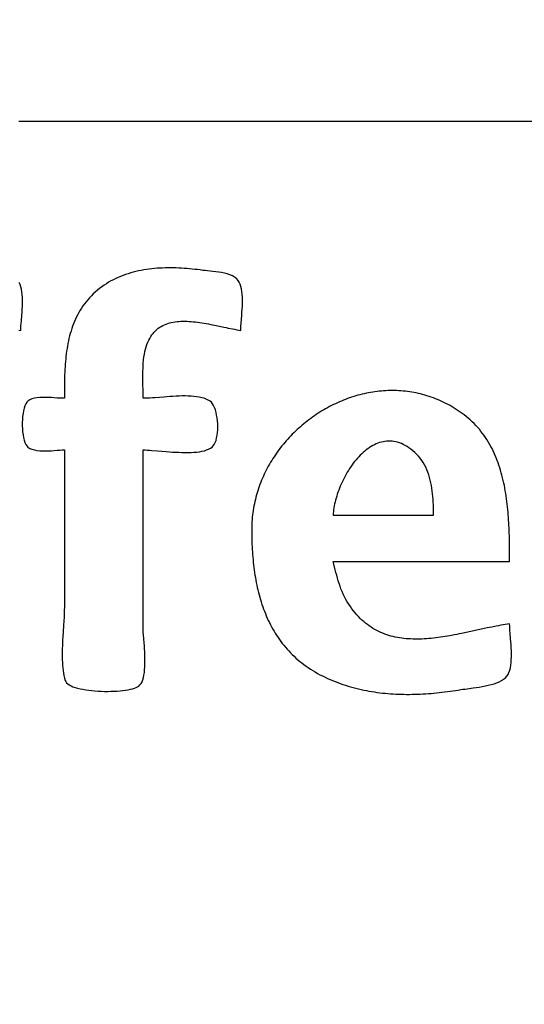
# Model space of a CAD drawing. Header units: inches. Extents: x 0 to 16, y 0 to 10.
# Tile 12 of 34: x 13.795 to 13.8751, y 1.2587 to 1.415. Entities that reach past the tile are written whole.
import ezdxf

# ---------------------------------------------------------------- set-up
doc = ezdxf.new("R2010")
doc.units = ezdxf.units.IN
doc.header["$LTSCALE"] = 0.935
doc.header["$MEASUREMENT"] = 0
doc.layers.get('0').update_dxf_attribs({"linetype": 'CONTINUOUS'})
doc.styles.get("Standard").update_dxf_attribs({"font": 'txt', "width": 0.8})
doc.dimstyles.new('DIMSTYLE_2', dxfattribs={"dimtxt": 0.15625, "dimasz": 0.1875, "dimexe": 0.125, "dimexo": 0.0625, "dimgap": 0.039062, "dimtad": 0, "dimtih": 1, "dimtoh": 1, "dimlfac": 15.384615, "dimzin": 4, "dimdsep": 46, "dimtxsty": 'STANDARD', "dimblk": '_FILLED', "dimblk1": '_FILLED', "dimblk2": '_FILLED', "dimcen": 0.09, "dimazin": 1, "dimtfac": 1, "dimtofl": 0, "dimtmove": 0, "dimatfit": 3, "dimldrblk": '_FILLED', "dimfxl": 1, "dimtolj": 1, "dimtzin": 4, "dimarcsym": 0})

# ---------------------------------------------------------------- blocks, each defined once
blk = doc.blocks.new('*D14')
at = {"color": 2, "linetype": 'CONTINUOUS'}
for p, q in [((11.64229, 3.47656), (11.6699, 3.47656)), ((11.6699, 3.47656), (11.75016, 2.93135)), ((11.75016, 2.93135), (13.1578, 2.93135))]:
    blk.add_line(p, q, dxfattribs=at)
at = {"color": 2, "linetype": 'CONTINUOUS', "insert": (13.23592, 3.00948), "char_height": 0.15625, "width": 0.625, "attachment_point": 1, "line_spacing_factor": 0.9}
blk.add_mtext('34.12', dxfattribs=at)
blk = doc.blocks.new('_FILLED')
at = {"color": 0, "linetype": 'BYBLOCK'}
blk.add_solid([(0, 0), (-1, 0.16667), (-1, -0.16667)], dxfattribs=at)
blk = doc.blocks.new('*D16')
at = {"color": 2, "linetype": 'CONTINUOUS'}
for p, q in [((11.43921, 3.50789), (11.73147, 3.50789)), ((11.73147, 3.50789), (11.77388, 3.17282)), ((11.77388, 3.17282), (13.1578, 3.17282))]:
    blk.add_line(p, q, dxfattribs=at)
at = {"color": 2, "linetype": 'CONTINUOUS', "insert": (13.23592, 3.25095), "char_height": 0.15625, "width": 0.625, "attachment_point": 1, "line_spacing_factor": 0.9}
blk.add_mtext('34.60', dxfattribs=at)
blk = doc.blocks.new('*D17')
at = {"color": 2, "linetype": 'CONTINUOUS'}
for p, q in [((11.33237, 3.51328), (11.47623, 3.87407)), ((11.47623, 3.87407), (13.1578, 3.87407)), ((11.27103, 3.51328), (11.33237, 3.51328))]:
    blk.add_line(p, q, dxfattribs=at)
at = {"color": 2, "linetype": 'CONTINUOUS', "insert": (13.23592, 3.9522), "char_height": 0.15625, "width": 0.625, "attachment_point": 1, "line_spacing_factor": 0.9}
blk.add_mtext('34.69', dxfattribs=at)
blk = doc.blocks.new('*D18')
at = {"color": 2, "linetype": 'CONTINUOUS'}
blk.add_line((11.85891, 3.50959), (13.1578, 3.50959), dxfattribs=at)
at = {"color": 2, "linetype": 'CONTINUOUS', "insert": (13.23592, 3.58772), "char_height": 0.15625, "width": 0.625, "attachment_point": 1, "line_spacing_factor": 0.9}
blk.add_mtext('34.63', dxfattribs=at)

msp = doc.modelspace()

# ---------------------------------------------------------------- linework, layer by layer
at = {"color": 2, "linetype": 'CONTINUOUS'}
for p, q in [((13.79484, 1.3989), (13.79527, 1.3989)), ((13.79527, 1.3989), (13.79571, 1.39889)), ((13.79571, 1.39889), (13.79614, 1.39889)), ((13.79614, 1.39889), (13.79657, 1.39889)), ((13.79657, 1.39889), (13.79743, 1.39889)), ((13.79743, 1.39889), (13.79786, 1.39888)), ((13.79786, 1.39888), (13.80002, 1.39887)), ((13.80002, 1.39887), (13.80088, 1.39887)), ((13.80088, 1.39887), (13.80131, 1.39887)), ((13.80131, 1.39887), (13.80303, 1.39886)), ((13.80303, 1.39886), (13.80475, 1.39886)), ((13.80475, 1.39886), (13.80562, 1.39886)), ((13.80562, 1.39886), (13.80691, 1.39885)), ((13.80691, 1.39885), (13.80777, 1.39885)), ((13.80777, 1.39885), (13.8082, 1.39885)), ((13.8082, 1.39885), (13.81035, 1.39885)), ((13.81035, 1.39885), (13.82109, 1.39885)), ((13.82109, 1.39885), (13.82281, 1.39885)), ((13.82281, 1.39885), (13.82496, 1.39885)), ((13.82496, 1.39885), (13.82753, 1.39885)), ((13.82753, 1.39885), (14.54004, 1.39885)), ((13.81385, 1.3751), (13.81344, 1.37501)), ((13.81427, 1.37519), (13.81385, 1.3751)), ((13.81469, 1.37526), (13.81427, 1.37519)), ((13.81511, 1.37533), (13.81469, 1.37526)), ((13.81554, 1.37539), (13.81511, 1.37533)), ((13.81596, 1.37544), (13.81554, 1.37539)), ((13.81639, 1.37549), (13.81596, 1.37544)), ((13.81682, 1.37552), (13.81639, 1.37549)), ((13.81725, 1.37555), (13.81682, 1.37552)), ((13.81768, 1.37557), (13.81725, 1.37555)), ((13.81811, 1.37558), (13.81768, 1.37557)), ((13.81854, 1.37559), (13.81811, 1.37558)), ((13.81897, 1.37559), (13.81854, 1.37559)), ((13.8194, 1.37559), (13.81897, 1.37559)), ((13.81983, 1.37558), (13.8194, 1.37559)), ((13.82026, 1.37556), (13.81983, 1.37558)), ((13.82069, 1.37554), (13.82026, 1.37556)), ((13.82112, 1.37551), (13.82069, 1.37554)), ((13.82154, 1.37548), (13.82112, 1.37551)), ((13.82197, 1.37545), (13.82154, 1.37548)), ((13.82239, 1.3754), (13.82197, 1.37545)), ((13.82281, 1.37536), (13.82239, 1.3754)), ((13.82323, 1.37531), (13.82281, 1.37536)), ((13.82365, 1.37526), (13.82323, 1.37531)), ((13.82406, 1.3752), (13.82365, 1.37526)), ((13.82442, 1.37516), (13.82406, 1.3752)), ((13.82481, 1.37512), (13.82442, 1.37516)), ((13.82567, 1.37503), (13.82481, 1.37512)), ((13.80948, 1.37351), (13.80911, 1.3733)), ((13.80986, 1.37371), (13.80948, 1.37351)), ((13.81024, 1.3739), (13.80986, 1.37371)), ((13.81063, 1.37407), (13.81024, 1.3739)), ((13.81102, 1.37424), (13.81063, 1.37407)), ((13.81141, 1.37439), (13.81102, 1.37424)), ((13.81181, 1.37453), (13.81141, 1.37439)), ((13.81221, 1.37467), (13.81181, 1.37453)), ((13.81262, 1.37479), (13.81221, 1.37467)), ((13.81303, 1.3749), (13.81262, 1.37479)), ((13.81344, 1.37501), (13.81303, 1.3749)), ((13.82613, 1.37498), (13.82567, 1.37503)), ((13.82659, 1.37492), (13.82613, 1.37498)), ((13.82705, 1.37484), (13.82659, 1.37492)), ((13.82751, 1.37475), (13.82705, 1.37484)), ((13.82795, 1.37463), (13.82751, 1.37475)), ((13.82837, 1.37449), (13.82795, 1.37463)), ((13.82875, 1.37432), (13.82837, 1.37449)), ((13.8291, 1.37412), (13.82875, 1.37432)), ((13.8294, 1.37389), (13.8291, 1.37412)), ((13.82965, 1.37361), (13.8294, 1.37389)), ((13.82983, 1.37332), (13.82965, 1.37361)), ((13.79507, 1.37295), (13.79492, 1.37327)), ((13.79519, 1.37259), (13.79507, 1.37295)), ((13.79528, 1.37221), (13.79519, 1.37259)), ((13.79535, 1.3718), (13.79528, 1.37221)), ((13.80733, 1.37205), (13.807, 1.37176)), ((13.80768, 1.37233), (13.80733, 1.37205)), ((13.80803, 1.37259), (13.80768, 1.37233)), ((13.80839, 1.37284), (13.80803, 1.37259)), ((13.80875, 1.37308), (13.80839, 1.37284)), ((13.80911, 1.3733), (13.80875, 1.37308)), ((13.82998, 1.373), (13.82983, 1.37332)), ((13.8301, 1.37264), (13.82998, 1.373)), ((13.8302, 1.37225), (13.8301, 1.37264)), ((13.83027, 1.37184), (13.8302, 1.37225)), ((13.7954, 1.37136), (13.79535, 1.3718)), ((13.79543, 1.37091), (13.7954, 1.37136)), ((13.79544, 1.37045), (13.79543, 1.37091)), ((13.79543, 1.36998), (13.79544, 1.37045)), ((13.8058, 1.37054), (13.80553, 1.37022)), ((13.80608, 1.37086), (13.8058, 1.37054)), ((13.80637, 1.37117), (13.80608, 1.37086)), ((13.80667, 1.37147), (13.80637, 1.37117)), ((13.807, 1.37176), (13.80667, 1.37147)), ((13.83031, 1.3714), (13.83027, 1.37184)), ((13.83034, 1.37095), (13.83031, 1.3714)), ((13.83035, 1.37048), (13.83034, 1.37095)), ((13.83035, 1.37001), (13.83035, 1.37048)), ((13.79537, 1.36854), (13.7954, 1.36902)), ((13.7954, 1.36902), (13.79542, 1.3695)), ((13.79542, 1.3695), (13.79543, 1.36998)), ((13.80459, 1.36888), (13.80439, 1.36853)), ((13.80481, 1.36922), (13.80459, 1.36888)), ((13.80504, 1.36956), (13.80481, 1.36922)), ((13.80528, 1.3699), (13.80504, 1.36956)), ((13.80553, 1.37022), (13.80528, 1.3699)), ((13.83028, 1.36857), (13.83031, 1.36904)), ((13.83031, 1.36904), (13.83034, 1.36952)), ((13.83034, 1.36952), (13.83035, 1.37001)), ((13.79526, 1.36718), (13.79533, 1.36808)), ((13.79533, 1.36808), (13.79537, 1.36854)), ((13.80384, 1.36745), (13.80368, 1.36708)), ((13.80401, 1.36782), (13.80384, 1.36745)), ((13.8042, 1.36818), (13.80401, 1.36782)), ((13.80439, 1.36853), (13.8042, 1.36818)), ((13.83015, 1.36677), (13.83025, 1.3681)), ((13.83025, 1.3681), (13.83028, 1.36857)), ((13.79488, 1.36571), (13.79518, 1.36566)), ((13.79518, 1.36566), (13.79519, 1.366)), ((13.79519, 1.366), (13.7952, 1.36636)), ((13.7952, 1.36636), (13.79523, 1.36676)), ((13.79523, 1.36676), (13.79526, 1.36718)), ((13.80326, 1.36595), (13.80314, 1.36557)), ((13.80339, 1.36633), (13.80326, 1.36595)), ((13.80353, 1.36671), (13.80339, 1.36633)), ((13.80368, 1.36708), (13.80353, 1.36671)), ((13.81656, 1.36562), (13.81678, 1.36582)), ((13.81678, 1.36582), (13.817, 1.366)), ((13.817, 1.366), (13.81723, 1.36616)), ((13.81723, 1.36616), (13.81747, 1.36631)), ((13.81747, 1.36631), (13.81772, 1.36645)), ((13.81772, 1.36645), (13.81798, 1.36657)), ((13.81798, 1.36657), (13.81824, 1.36668)), ((13.81824, 1.36668), (13.81852, 1.36677)), ((13.81852, 1.36677), (13.81879, 1.36685)), ((13.81879, 1.36685), (13.81908, 1.36692)), ((13.81908, 1.36692), (13.81937, 1.36698)), ((13.81937, 1.36698), (13.81967, 1.36703)), ((13.81967, 1.36703), (13.81997, 1.36707)), ((13.81997, 1.36707), (13.82028, 1.3671)), ((13.82028, 1.3671), (13.82059, 1.36711)), ((13.82059, 1.36711), (13.82091, 1.36712)), ((13.82091, 1.36712), (13.82123, 1.36712)), ((13.82123, 1.36712), (13.82156, 1.36712)), ((13.82156, 1.36712), (13.82188, 1.3671)), ((13.82188, 1.3671), (13.82222, 1.36708)), ((13.82222, 1.36708), (13.82255, 1.36705)), ((13.82255, 1.36705), (13.82289, 1.36701)), ((13.82289, 1.36701), (13.82323, 1.36697)), ((13.82323, 1.36697), (13.82358, 1.36692)), ((13.82358, 1.36692), (13.82392, 1.36687)), ((13.82392, 1.36687), (13.82427, 1.36682)), ((13.82427, 1.36682), (13.82462, 1.36676)), ((13.82462, 1.36676), (13.82496, 1.36669)), ((13.82496, 1.36669), (13.82531, 1.36663)), ((13.82531, 1.36663), (13.82566, 1.36656)), ((13.82566, 1.36656), (13.82671, 1.36634)), ((13.82671, 1.36634), (13.82741, 1.3662)), ((13.82741, 1.3662), (13.82775, 1.36612)), ((13.82775, 1.36612), (13.82809, 1.36605)), ((13.82809, 1.36605), (13.82877, 1.36591)), ((13.82877, 1.36591), (13.82911, 1.36584)), ((13.82911, 1.36584), (13.82944, 1.36578)), ((13.82944, 1.36578), (13.82977, 1.36572)), ((13.82977, 1.36572), (13.8301, 1.36566)), ((13.8301, 1.366), (13.83012, 1.36637)), ((13.8301, 1.36566), (13.8301, 1.366)), ((13.83012, 1.36637), (13.83015, 1.36677)), ((13.80282, 1.36439), (13.80273, 1.36399)), ((13.80292, 1.36479), (13.80282, 1.36439)), ((13.80302, 1.36518), (13.80292, 1.36479)), ((13.80314, 1.36557), (13.80302, 1.36518)), ((13.81547, 1.3641), (13.81563, 1.3644)), ((13.81563, 1.3644), (13.81579, 1.36468)), ((13.81579, 1.36468), (13.81597, 1.36494)), ((13.81597, 1.36494), (13.81616, 1.36519)), ((13.81616, 1.36519), (13.81635, 1.36541)), ((13.81635, 1.36541), (13.81656, 1.36562)), ((13.80251, 1.36279), (13.80245, 1.36238)), ((13.80257, 1.36319), (13.80251, 1.36279)), ((13.80265, 1.36359), (13.80257, 1.36319)), ((13.80273, 1.36399), (13.80265, 1.36359)), ((13.81487, 1.36231), (13.81497, 1.36271)), ((13.81497, 1.36271), (13.81508, 1.36308)), ((13.81508, 1.36308), (13.8152, 1.36344)), ((13.8152, 1.36344), (13.81533, 1.36378)), ((13.81533, 1.36378), (13.81547, 1.3641)), ((13.8023, 1.36114), (13.80226, 1.36073)), ((13.80234, 1.36156), (13.8023, 1.36114)), ((13.80239, 1.36197), (13.80234, 1.36156)), ((13.80245, 1.36238), (13.80239, 1.36197)), ((13.81462, 1.36049), (13.81466, 1.36098)), ((13.81466, 1.36098), (13.81472, 1.36144)), ((13.81472, 1.36144), (13.81479, 1.36189)), ((13.81479, 1.36189), (13.81487, 1.36231)), ((13.80217, 1.35948), (13.80215, 1.35906)), ((13.80219, 1.3599), (13.80217, 1.35948)), ((13.80222, 1.36031), (13.80219, 1.3599)), ((13.80226, 1.36073), (13.80222, 1.36031)), ((13.81456, 1.3592), (13.81457, 1.35963)), ((13.81457, 1.35963), (13.81459, 1.36006)), ((13.81459, 1.36006), (13.81462, 1.36049)), ((13.80212, 1.35822), (13.8021, 1.3578)), ((13.80213, 1.35864), (13.80212, 1.35822)), ((13.80215, 1.35906), (13.80213, 1.35864)), ((13.81455, 1.35877), (13.81456, 1.3592)), ((13.81455, 1.35834), (13.81455, 1.35877)), ((13.81455, 1.35791), (13.81455, 1.35834)), ((13.81455, 1.35704), (13.81455, 1.35791)), ((13.80209, 1.35697), (13.80208, 1.35655)), ((13.80208, 1.35655), (13.80208, 1.35572)), ((13.8021, 1.35739), (13.80209, 1.35697)), ((13.8021, 1.3578), (13.8021, 1.35739)), ((13.81457, 1.35618), (13.81455, 1.35704)), ((13.79694, 1.35479), (13.7966, 1.35464)), ((13.79732, 1.3549), (13.79694, 1.35479)), ((13.79774, 1.35497), (13.79732, 1.3549)), ((13.79817, 1.35502), (13.79774, 1.35497)), ((13.79863, 1.35504), (13.79817, 1.35502)), ((13.79909, 1.35504), (13.79863, 1.35504)), ((13.79956, 1.35503), (13.79909, 1.35504)), ((13.80003, 1.35501), (13.79956, 1.35503)), ((13.80048, 1.35498), (13.80003, 1.35501)), ((13.80092, 1.35494), (13.80048, 1.35498)), ((13.80134, 1.35492), (13.80092, 1.35494)), ((13.80173, 1.35489), (13.80134, 1.35492)), ((13.80208, 1.35489), (13.80173, 1.35489)), ((13.80208, 1.35572), (13.80208, 1.35489)), ((13.81457, 1.35575), (13.81457, 1.35618)), ((13.81458, 1.35532), (13.81457, 1.35575)), ((13.81458, 1.35489), (13.81458, 1.35532)), ((13.81492, 1.35489), (13.81458, 1.35489)), ((13.81528, 1.35491), (13.81492, 1.35489)), ((13.81567, 1.35493), (13.81528, 1.35491)), ((13.81607, 1.35495), (13.81567, 1.35493)), ((13.8165, 1.35499), (13.81607, 1.35495)), ((13.81787, 1.3551), (13.8165, 1.35499)), ((13.81835, 1.35513), (13.81787, 1.3551)), ((13.81883, 1.35517), (13.81835, 1.35513)), ((13.81932, 1.3552), (13.81883, 1.35517)), ((13.81981, 1.35523), (13.81932, 1.3552)), ((13.8203, 1.35524), (13.81981, 1.35523)), ((13.82078, 1.35526), (13.8203, 1.35524)), ((13.82126, 1.35526), (13.82078, 1.35526)), ((13.82173, 1.35525), (13.82126, 1.35526)), ((13.8222, 1.35523), (13.82173, 1.35525)), ((13.82264, 1.35519), (13.8222, 1.35523)), ((13.82308, 1.35514), (13.82264, 1.35519)), ((13.82349, 1.35507), (13.82308, 1.35514)), ((13.82389, 1.35499), (13.82349, 1.35507)), ((13.82426, 1.35489), (13.82389, 1.35499)), ((13.82461, 1.35476), (13.82426, 1.35489)), ((13.82493, 1.35461), (13.82461, 1.35476)), ((13.84703, 1.35484), (13.8467, 1.35472)), ((13.84736, 1.35496), (13.84703, 1.35484)), ((13.84768, 1.35507), (13.84736, 1.35496)), ((13.84801, 1.35517), (13.84768, 1.35507)), ((13.84835, 1.35528), (13.84801, 1.35517)), ((13.84868, 1.35537), (13.84835, 1.35528)), ((13.84901, 1.35546), (13.84868, 1.35537)), ((13.84935, 1.35554), (13.84901, 1.35546)), ((13.84969, 1.35562), (13.84935, 1.35554)), ((13.85002, 1.3557), (13.84969, 1.35562)), ((13.85036, 1.35577), (13.85002, 1.3557)), ((13.8507, 1.35583), (13.85036, 1.35577)), ((13.85104, 1.35588), (13.8507, 1.35583)), ((13.85138, 1.35593), (13.85104, 1.35588)), ((13.85173, 1.35598), (13.85138, 1.35593)), ((13.85207, 1.35602), (13.85173, 1.35598)), ((13.85241, 1.35605), (13.85207, 1.35602)), ((13.85276, 1.35608), (13.85241, 1.35605)), ((13.8531, 1.3561), (13.85276, 1.35608)), ((13.85345, 1.35612), (13.8531, 1.3561)), ((13.85379, 1.35613), (13.85345, 1.35612)), ((13.85414, 1.35613), (13.85379, 1.35613)), ((13.85448, 1.35613), (13.85414, 1.35613)), ((13.85483, 1.35612), (13.85448, 1.35613)), ((13.85517, 1.3561), (13.85483, 1.35612)), ((13.85552, 1.35608), (13.85517, 1.3561)), ((13.85587, 1.35605), (13.85552, 1.35608)), ((13.85621, 1.35602), (13.85587, 1.35605)), ((13.85656, 1.35598), (13.85621, 1.35602)), ((13.8569, 1.35593), (13.85656, 1.35598)), ((13.85725, 1.35588), (13.8569, 1.35593)), ((13.85759, 1.35581), (13.85725, 1.35588)), ((13.85793, 1.35575), (13.85759, 1.35581)), ((13.85828, 1.35567), (13.85793, 1.35575)), ((13.85862, 1.35559), (13.85828, 1.35567)), ((13.85896, 1.35551), (13.85862, 1.35559)), ((13.8593, 1.35541), (13.85896, 1.35551)), ((13.85964, 1.35531), (13.8593, 1.35541)), ((13.85998, 1.3552), (13.85964, 1.35531)), ((13.86032, 1.35509), (13.85998, 1.3552)), ((13.86066, 1.35496), (13.86032, 1.35509)), ((13.861, 1.35483), (13.86066, 1.35496)), ((13.86133, 1.3547), (13.861, 1.35483)), ((13.7957, 1.35333), (13.7956, 1.35293)), ((13.79582, 1.35369), (13.7957, 1.35333)), ((13.79596, 1.354), (13.79582, 1.35369)), ((13.79612, 1.35426), (13.79596, 1.354)), ((13.7963, 1.35444), (13.79612, 1.35426)), ((13.7966, 1.35464), (13.7963, 1.35444)), ((13.82522, 1.35444), (13.82493, 1.35461)), ((13.82542, 1.35427), (13.82522, 1.35444)), ((13.82561, 1.35404), (13.82542, 1.35427)), ((13.82578, 1.35375), (13.82561, 1.35404)), ((13.82593, 1.35342), (13.82578, 1.35375)), ((13.82606, 1.35305), (13.82593, 1.35342)), ((13.84355, 1.35323), (13.84325, 1.35306)), ((13.84386, 1.3534), (13.84355, 1.35323)), ((13.84416, 1.35357), (13.84386, 1.3534)), ((13.84447, 1.35373), (13.84416, 1.35357)), ((13.84479, 1.35389), (13.84447, 1.35373)), ((13.8451, 1.35404), (13.84479, 1.35389)), ((13.84542, 1.35418), (13.8451, 1.35404)), ((13.84574, 1.35433), (13.84542, 1.35418)), ((13.84606, 1.35446), (13.84574, 1.35433)), ((13.84638, 1.35459), (13.84606, 1.35446)), ((13.8467, 1.35472), (13.84638, 1.35459)), ((13.86167, 1.35455), (13.86133, 1.3547)), ((13.862, 1.3544), (13.86167, 1.35455)), ((13.86233, 1.35424), (13.862, 1.3544)), ((13.86266, 1.35408), (13.86233, 1.35424)), ((13.86299, 1.35391), (13.86266, 1.35408)), ((13.86332, 1.35373), (13.86299, 1.35391)), ((13.86364, 1.35354), (13.86332, 1.35373)), ((13.86396, 1.35334), (13.86364, 1.35354)), ((13.86429, 1.35314), (13.86396, 1.35334)), ((13.79546, 1.35202), (13.79542, 1.35154)), ((13.79552, 1.35249), (13.79546, 1.35202)), ((13.7956, 1.35293), (13.79552, 1.35249)), ((13.82617, 1.35265), (13.82606, 1.35305)), ((13.82626, 1.35222), (13.82617, 1.35265)), ((13.82634, 1.35177), (13.82626, 1.35222)), ((13.82639, 1.35131), (13.82634, 1.35177)), ((13.84119, 1.35171), (13.84091, 1.3515)), ((13.84148, 1.35192), (13.84119, 1.35171)), ((13.84177, 1.35212), (13.84148, 1.35192)), ((13.84206, 1.35232), (13.84177, 1.35212)), ((13.84235, 1.35251), (13.84206, 1.35232)), ((13.84265, 1.3527), (13.84235, 1.35251)), ((13.84295, 1.35288), (13.84265, 1.3527)), ((13.84325, 1.35306), (13.84295, 1.35288)), ((13.86461, 1.35293), (13.86429, 1.35314)), ((13.86493, 1.35271), (13.86461, 1.35293)), ((13.86524, 1.35248), (13.86493, 1.35271)), ((13.86556, 1.35225), (13.86524, 1.35248)), ((13.86587, 1.35201), (13.86556, 1.35225)), ((13.8662, 1.35174), (13.86587, 1.35201)), ((13.86652, 1.35146), (13.8662, 1.35174)), ((13.79542, 1.35154), (13.7954, 1.35104)), ((13.7954, 1.35104), (13.7954, 1.35054)), ((13.7954, 1.35054), (13.79542, 1.35004)), ((13.79542, 1.35004), (13.79546, 1.34956)), ((13.82642, 1.35084), (13.82639, 1.35131)), ((13.82643, 1.35037), (13.82642, 1.35084)), ((13.82642, 1.3499), (13.82643, 1.35037)), ((13.83928, 1.35016), (13.83902, 1.34992)), ((13.83955, 1.35039), (13.83928, 1.35016)), ((13.83981, 1.35062), (13.83955, 1.35039)), ((13.84008, 1.35085), (13.83981, 1.35062)), ((13.84036, 1.35107), (13.84008, 1.35085)), ((13.84063, 1.35129), (13.84036, 1.35107)), ((13.84091, 1.3515), (13.84063, 1.35129)), ((13.86683, 1.35118), (13.86652, 1.35146)), ((13.86713, 1.35089), (13.86683, 1.35118)), ((13.86742, 1.35059), (13.86713, 1.35089)), ((13.8677, 1.35028), (13.86742, 1.35059)), ((13.86796, 1.34997), (13.8677, 1.35028)), ((13.79546, 1.34956), (13.79552, 1.34909)), ((13.79552, 1.34909), (13.7956, 1.34866)), ((13.7956, 1.34866), (13.7957, 1.34825)), ((13.82616, 1.34822), (13.82626, 1.3486)), ((13.82626, 1.3486), (13.82633, 1.34902)), ((13.82633, 1.34902), (13.82639, 1.34945)), ((13.82639, 1.34945), (13.82642, 1.3499)), ((13.83778, 1.34868), (13.83754, 1.34842)), ((13.83802, 1.34893), (13.83778, 1.34868)), ((13.83827, 1.34918), (13.83802, 1.34893)), ((13.83852, 1.34943), (13.83827, 1.34918)), ((13.83877, 1.34968), (13.83852, 1.34943)), ((13.83902, 1.34992), (13.83877, 1.34968)), ((13.86822, 1.34965), (13.86796, 1.34997)), ((13.86847, 1.34933), (13.86822, 1.34965)), ((13.86871, 1.349), (13.86847, 1.34933)), ((13.86895, 1.34867), (13.86871, 1.349)), ((13.86917, 1.34833), (13.86895, 1.34867)), ((13.7957, 1.34825), (13.79582, 1.34789)), ((13.79582, 1.34789), (13.79596, 1.34758)), ((13.79596, 1.34758), (13.79612, 1.34733)), ((13.79612, 1.34733), (13.7963, 1.34714)), ((13.7963, 1.34714), (13.7966, 1.34695)), ((13.7966, 1.34695), (13.79694, 1.3468)), ((13.82498, 1.34682), (13.82527, 1.34697)), ((13.82527, 1.34697), (13.82553, 1.34714)), ((13.82553, 1.34714), (13.82572, 1.34733)), ((13.82572, 1.34733), (13.82589, 1.34758)), ((13.82589, 1.34758), (13.82603, 1.34788)), ((13.82603, 1.34788), (13.82616, 1.34822)), ((13.83641, 1.34706), (13.83619, 1.34678)), ((13.83663, 1.34734), (13.83641, 1.34706)), ((13.83685, 1.34762), (13.83663, 1.34734)), ((13.83707, 1.34789), (13.83685, 1.34762)), ((13.83731, 1.34815), (13.83707, 1.34789)), ((13.83754, 1.34842), (13.83731, 1.34815)), ((13.85052, 1.34707), (13.85027, 1.3469)), ((13.85078, 1.34724), (13.85052, 1.34707)), ((13.85104, 1.34739), (13.85078, 1.34724)), ((13.85131, 1.34752), (13.85104, 1.34739)), ((13.85157, 1.34765), (13.85131, 1.34752)), ((13.85185, 1.34776), (13.85157, 1.34765)), ((13.85212, 1.34786), (13.85185, 1.34776)), ((13.8524, 1.34794), (13.85212, 1.34786)), ((13.85268, 1.348), (13.8524, 1.34794)), ((13.85296, 1.34805), (13.85268, 1.348)), ((13.85324, 1.34809), (13.85296, 1.34805)), ((13.85353, 1.3481), (13.85324, 1.34809)), ((13.85382, 1.3481), (13.85353, 1.3481)), ((13.85411, 1.34808), (13.85382, 1.3481)), ((13.8544, 1.34805), (13.85411, 1.34808)), ((13.8547, 1.34799), (13.8544, 1.34805)), ((13.85499, 1.34792), (13.8547, 1.34799)), ((13.85529, 1.34782), (13.85499, 1.34792)), ((13.85559, 1.34771), (13.85529, 1.34782)), ((13.85589, 1.34757), (13.85559, 1.34771)), ((13.85619, 1.34742), (13.85589, 1.34757)), ((13.85649, 1.34724), (13.85619, 1.34742)), ((13.85679, 1.34704), (13.85649, 1.34724)), ((13.85709, 1.34681), (13.85679, 1.34704)), ((13.86938, 1.34798), (13.86917, 1.34833)), ((13.86959, 1.34763), (13.86938, 1.34798)), ((13.86978, 1.34727), (13.86959, 1.34763)), ((13.86997, 1.34691), (13.86978, 1.34727)), ((13.79694, 1.3468), (13.79732, 1.34669)), ((13.79732, 1.34669), (13.79774, 1.34661)), ((13.79774, 1.34661), (13.79817, 1.34657)), ((13.79817, 1.34657), (13.79863, 1.34654)), ((13.79863, 1.34654), (13.79909, 1.34654)), ((13.79909, 1.34654), (13.79956, 1.34655)), ((13.79956, 1.34655), (13.80003, 1.34658)), ((13.80003, 1.34658), (13.80048, 1.34661)), ((13.80048, 1.34661), (13.80092, 1.34664)), ((13.80092, 1.34664), (13.80134, 1.34667)), ((13.80134, 1.34667), (13.80173, 1.34669)), ((13.80173, 1.34669), (13.80208, 1.3467)), ((13.80208, 1.3467), (13.80208, 1.3217)), ((13.81458, 1.3467), (13.81489, 1.34669)), ((13.81458, 1.31868), (13.81458, 1.3467)), ((13.81489, 1.34669), (13.81523, 1.34668)), ((13.81523, 1.34668), (13.8156, 1.34666)), ((13.8156, 1.34666), (13.81599, 1.34663)), ((13.81599, 1.34663), (13.81685, 1.34656)), ((13.81685, 1.34656), (13.81826, 1.34644)), ((13.81826, 1.34644), (13.81875, 1.3464)), ((13.81875, 1.3464), (13.81924, 1.34637)), ((13.81924, 1.34637), (13.81974, 1.34634)), ((13.81974, 1.34634), (13.82024, 1.34632)), ((13.82024, 1.34632), (13.82074, 1.3463)), ((13.82074, 1.3463), (13.82124, 1.34629)), ((13.82124, 1.34629), (13.82172, 1.34629)), ((13.82172, 1.34629), (13.8222, 1.3463)), ((13.8222, 1.3463), (13.82266, 1.34633)), ((13.82266, 1.34633), (13.8231, 1.34637)), ((13.8231, 1.34637), (13.82353, 1.34642)), ((13.82353, 1.34642), (13.82393, 1.34649)), ((13.82393, 1.34649), (13.82431, 1.34658)), ((13.82431, 1.34658), (13.82466, 1.34669)), ((13.82466, 1.34669), (13.82498, 1.34682)), ((13.83538, 1.34563), (13.83519, 1.34534)), ((13.83558, 1.34592), (13.83538, 1.34563)), ((13.83578, 1.34621), (13.83558, 1.34592)), ((13.83598, 1.3465), (13.83578, 1.34621)), ((13.83619, 1.34678), (13.83598, 1.3465)), ((13.8486, 1.34537), (13.84838, 1.34512)), ((13.84882, 1.34562), (13.8486, 1.34537)), ((13.84905, 1.34586), (13.84882, 1.34562)), ((13.84929, 1.34609), (13.84905, 1.34586)), ((13.84953, 1.3463), (13.84929, 1.34609)), ((13.84977, 1.34651), (13.84953, 1.3463)), ((13.85001, 1.34671), (13.84977, 1.34651)), ((13.85027, 1.3469), (13.85001, 1.34671)), ((13.8574, 1.34657), (13.85709, 1.34681)), ((13.8577, 1.3463), (13.8574, 1.34657)), ((13.858, 1.34601), (13.8577, 1.3463)), ((13.85831, 1.34569), (13.858, 1.34601)), ((13.85858, 1.34537), (13.85831, 1.34569)), ((13.85883, 1.34504), (13.85858, 1.34537)), ((13.87015, 1.34654), (13.86997, 1.34691)), ((13.87033, 1.34617), (13.87015, 1.34654)), ((13.87049, 1.3458), (13.87033, 1.34617)), ((13.87065, 1.34542), (13.87049, 1.3458)), ((13.8708, 1.34504), (13.87065, 1.34542)), ((13.8343, 1.34381), (13.83413, 1.3435)), ((13.83446, 1.34412), (13.8343, 1.34381)), ((13.83464, 1.34443), (13.83446, 1.34412)), ((13.83482, 1.34474), (13.83464, 1.34443)), ((13.835, 1.34504), (13.83482, 1.34474)), ((13.83519, 1.34534), (13.835, 1.34504)), ((13.84755, 1.34403), (13.84736, 1.34374)), ((13.84775, 1.34431), (13.84755, 1.34403)), ((13.84795, 1.34459), (13.84775, 1.34431)), ((13.84816, 1.34486), (13.84795, 1.34459)), ((13.84838, 1.34512), (13.84816, 1.34486)), ((13.85906, 1.34469), (13.85883, 1.34504)), ((13.85927, 1.34433), (13.85906, 1.34469)), ((13.85946, 1.34395), (13.85927, 1.34433)), ((13.85963, 1.34356), (13.85946, 1.34395)), ((13.87094, 1.34465), (13.8708, 1.34504)), ((13.87107, 1.34426), (13.87094, 1.34465)), ((13.8712, 1.34387), (13.87107, 1.34426)), ((13.87133, 1.34347), (13.8712, 1.34387)), ((13.83367, 1.34254), (13.83353, 1.34222)), ((13.83382, 1.34287), (13.83367, 1.34254)), ((13.83397, 1.34318), (13.83382, 1.34287)), ((13.83413, 1.3435), (13.83397, 1.34318)), ((13.84648, 1.34223), (13.84632, 1.34192)), ((13.84664, 1.34254), (13.84648, 1.34223)), ((13.84681, 1.34285), (13.84664, 1.34254)), ((13.84699, 1.34315), (13.84681, 1.34285)), ((13.84717, 1.34345), (13.84699, 1.34315)), ((13.84736, 1.34374), (13.84717, 1.34345)), ((13.85979, 1.34316), (13.85963, 1.34356)), ((13.85993, 1.34275), (13.85979, 1.34316)), ((13.86006, 1.34234), (13.85993, 1.34275)), ((13.86017, 1.34191), (13.86006, 1.34234)), ((13.87144, 1.34307), (13.87133, 1.34347)), ((13.87155, 1.34267), (13.87144, 1.34307)), ((13.87165, 1.34227), (13.87155, 1.34267)), ((13.87175, 1.34186), (13.87165, 1.34227)), ((13.83301, 1.3409), (13.83289, 1.34057)), ((13.83313, 1.34124), (13.83301, 1.3409)), ((13.83326, 1.34157), (13.83313, 1.34124)), ((13.83339, 1.3419), (13.83326, 1.34157)), ((13.83353, 1.34222), (13.83339, 1.3419)), ((13.84589, 1.34097), (13.84576, 1.34065)), ((13.84602, 1.34129), (13.84589, 1.34097)), ((13.84617, 1.34161), (13.84602, 1.34129)), ((13.84632, 1.34192), (13.84617, 1.34161)), ((13.86027, 1.34149), (13.86017, 1.34191)), ((13.86035, 1.34105), (13.86027, 1.34149)), ((13.86042, 1.34062), (13.86035, 1.34105)), ((13.87184, 1.34145), (13.87175, 1.34186)), ((13.87193, 1.34104), (13.87184, 1.34145)), ((13.87201, 1.34062), (13.87193, 1.34104)), ((13.83248, 1.3392), (13.8324, 1.33886)), ((13.83258, 1.33955), (13.83248, 1.3392)), ((13.83268, 1.33989), (13.83258, 1.33955)), ((13.83278, 1.34023), (13.83268, 1.33989)), ((13.83289, 1.34057), (13.83278, 1.34023)), ((13.84531, 1.33938), (13.84522, 1.33906)), ((13.84541, 1.33969), (13.84531, 1.33938)), ((13.84552, 1.34001), (13.84541, 1.33969)), ((13.84563, 1.34033), (13.84552, 1.34001)), ((13.84576, 1.34065), (13.84563, 1.34033)), ((13.86049, 1.34018), (13.86042, 1.34062)), ((13.86054, 1.33974), (13.86049, 1.34018)), ((13.86058, 1.3393), (13.86054, 1.33974)), ((13.86062, 1.33886), (13.86058, 1.3393)), ((13.87208, 1.34021), (13.87201, 1.34062)), ((13.87215, 1.33979), (13.87208, 1.34021)), ((13.87222, 1.33937), (13.87215, 1.33979)), ((13.87228, 1.33895), (13.87222, 1.33937)), ((13.83217, 1.33781), (13.83211, 1.33745)), ((13.83224, 1.33816), (13.83217, 1.33781)), ((13.83231, 1.33851), (13.83224, 1.33816)), ((13.8324, 1.33886), (13.83231, 1.33851)), ((13.84493, 1.33782), (13.84487, 1.33751)), ((13.84499, 1.33812), (13.84493, 1.33782)), ((13.84505, 1.33843), (13.84499, 1.33812)), ((13.84513, 1.33874), (13.84505, 1.33843)), ((13.84522, 1.33906), (13.84513, 1.33874)), ((13.86065, 1.33843), (13.86062, 1.33886)), ((13.86067, 1.338), (13.86065, 1.33843)), ((13.86068, 1.33758), (13.86067, 1.338)), ((13.86069, 1.33716), (13.86068, 1.33758)), ((13.87233, 1.33853), (13.87228, 1.33895)), ((13.87239, 1.33811), (13.87233, 1.33853)), ((13.87243, 1.33769), (13.87239, 1.33811)), ((13.87248, 1.33727), (13.87243, 1.33769)), ((13.83191, 1.33602), (13.83188, 1.33566)), ((13.83195, 1.33638), (13.83191, 1.33602)), ((13.832, 1.33674), (13.83195, 1.33638)), ((13.83205, 1.3371), (13.832, 1.33674)), ((13.83211, 1.33745), (13.83205, 1.3371)), ((13.84477, 1.33663), (13.84475, 1.33635)), ((13.84475, 1.33635), (13.8607, 1.33635)), ((13.8448, 1.33692), (13.84477, 1.33663)), ((13.84483, 1.33722), (13.8448, 1.33692)), ((13.84487, 1.33751), (13.84483, 1.33722)), ((13.8607, 1.33675), (13.86069, 1.33716)), ((13.8607, 1.33635), (13.8607, 1.33675)), ((13.87252, 1.33685), (13.87248, 1.33727)), ((13.87255, 1.33642), (13.87252, 1.33685)), ((13.87258, 1.336), (13.87255, 1.33642)), ((13.87261, 1.33558), (13.87258, 1.336)), ((13.83183, 1.33456), (13.83182, 1.3342)), ((13.83184, 1.33493), (13.83183, 1.33456)), ((13.83186, 1.3353), (13.83184, 1.33493)), ((13.83188, 1.33566), (13.83186, 1.3353)), ((13.87264, 1.33516), (13.87261, 1.33558)), ((13.87266, 1.33474), (13.87264, 1.33516)), ((13.87268, 1.33432), (13.87266, 1.33474)), ((13.83182, 1.3342), (13.83182, 1.33378)), ((13.83182, 1.33378), (13.83182, 1.33337)), ((13.83182, 1.33337), (13.83183, 1.33296)), ((13.83183, 1.33296), (13.83184, 1.33255)), ((13.8727, 1.3339), (13.87268, 1.33432)), ((13.87271, 1.33348), (13.8727, 1.3339)), ((13.87273, 1.33307), (13.87271, 1.33348)), ((13.87274, 1.33265), (13.87273, 1.33307)), ((13.83184, 1.33255), (13.83185, 1.33213)), ((13.83185, 1.33213), (13.83186, 1.33172)), ((13.83186, 1.33172), (13.83188, 1.33131)), ((13.83188, 1.33131), (13.8319, 1.3309)), ((13.87275, 1.33224), (13.87274, 1.33265)), ((13.87276, 1.33142), (13.87275, 1.33224)), ((13.87277, 1.33061), (13.87276, 1.33142)), ((13.8319, 1.3309), (13.83193, 1.33049)), ((13.83193, 1.33049), (13.83196, 1.33008)), ((13.83196, 1.33008), (13.83199, 1.32967)), ((13.87277, 1.32981), (13.87277, 1.33061)), ((13.87277, 1.32902), (13.87277, 1.32981)), ((13.83199, 1.32967), (13.83203, 1.32926)), ((13.83203, 1.32926), (13.83207, 1.32886)), ((13.83207, 1.32886), (13.83211, 1.32845)), ((13.83211, 1.32845), (13.83216, 1.32805)), ((13.84475, 1.32902), (13.87277, 1.32902)), ((13.84487, 1.32858), (13.84475, 1.32902)), ((13.84509, 1.32769), (13.84487, 1.32858)), ((13.83216, 1.32805), (13.83221, 1.32765)), ((13.83221, 1.32765), (13.83227, 1.32724)), ((13.83227, 1.32724), (13.83233, 1.32684)), ((13.83233, 1.32684), (13.8324, 1.32645)), ((13.8452, 1.32725), (13.84509, 1.32769)), ((13.84531, 1.32681), (13.8452, 1.32725)), ((13.84543, 1.32637), (13.84531, 1.32681)), ((13.8324, 1.32645), (13.83247, 1.32605)), ((13.83247, 1.32605), (13.83255, 1.32565)), ((13.83255, 1.32565), (13.83263, 1.32526)), ((13.83263, 1.32526), (13.83271, 1.32487)), ((13.84556, 1.32593), (13.84543, 1.32637)), ((13.84569, 1.3255), (13.84556, 1.32593)), ((13.84584, 1.32507), (13.84569, 1.3255)), ((13.84599, 1.32465), (13.84584, 1.32507)), ((13.83271, 1.32487), (13.8328, 1.32448)), ((13.8328, 1.32448), (13.8329, 1.32409)), ((13.8329, 1.32409), (13.833, 1.32371)), ((13.833, 1.32371), (13.8331, 1.32333)), ((13.84616, 1.32423), (13.84599, 1.32465)), ((13.84635, 1.32381), (13.84616, 1.32423)), ((13.84655, 1.3234), (13.84635, 1.32381)), ((13.8331, 1.32333), (13.83321, 1.32295)), ((13.83321, 1.32295), (13.83333, 1.32257)), ((13.83333, 1.32257), (13.83345, 1.32219)), ((13.83345, 1.32219), (13.83358, 1.32182)), ((13.84677, 1.32299), (13.84655, 1.3234)), ((13.847, 1.32259), (13.84677, 1.32299)), ((13.84724, 1.32222), (13.847, 1.32259)), ((13.84748, 1.32185), (13.84724, 1.32222)), ((13.80205, 1.32049), (13.80203, 1.32007)), ((13.80207, 1.3209), (13.80205, 1.32049)), ((13.80208, 1.3217), (13.80207, 1.3213)), ((13.80207, 1.3213), (13.80207, 1.3209)), ((13.83358, 1.32182), (13.83371, 1.32145)), ((13.83371, 1.32145), (13.83385, 1.32109)), ((13.83385, 1.32109), (13.83399, 1.32072)), ((13.83399, 1.32072), (13.83414, 1.32036)), ((13.83414, 1.32036), (13.8343, 1.32001)), ((13.84773, 1.3215), (13.84748, 1.32185)), ((13.84799, 1.32117), (13.84773, 1.3215)), ((13.84824, 1.32085), (13.84799, 1.32117)), ((13.84851, 1.32054), (13.84824, 1.32085)), ((13.84877, 1.32025), (13.84851, 1.32054)), ((13.80201, 1.31965), (13.80195, 1.31878)), ((13.80203, 1.32007), (13.80201, 1.31965)), ((13.8343, 1.32001), (13.83446, 1.31965)), ((13.83446, 1.31965), (13.83463, 1.3193)), ((13.83463, 1.3193), (13.83481, 1.31895)), ((13.83481, 1.31895), (13.83499, 1.31861)), ((13.84904, 1.31997), (13.84877, 1.32025)), ((13.84932, 1.31971), (13.84904, 1.31997)), ((13.8496, 1.31946), (13.84932, 1.31971)), ((13.84989, 1.31922), (13.8496, 1.31946)), ((13.85018, 1.31899), (13.84989, 1.31922)), ((13.85047, 1.31878), (13.85018, 1.31899)), ((13.87101, 1.31881), (13.87065, 1.31874)), ((13.87137, 1.31888), (13.87101, 1.31881)), ((13.87172, 1.31894), (13.87137, 1.31888)), ((13.87207, 1.319), (13.87172, 1.31894)), ((13.87242, 1.31906), (13.87207, 1.319)), ((13.87277, 1.31911), (13.87242, 1.31906)), ((13.87278, 1.31878), (13.87277, 1.31911)), ((13.80195, 1.31878), (13.80184, 1.31699)), ((13.81458, 1.31841), (13.81458, 1.31868)), ((13.8146, 1.31809), (13.81458, 1.31841)), ((13.81462, 1.31775), (13.8146, 1.31809)), ((13.81465, 1.31737), (13.81462, 1.31775)), ((13.81475, 1.31609), (13.81465, 1.31737)), ((13.83499, 1.31861), (13.83518, 1.31827)), ((13.83518, 1.31827), (13.83537, 1.31794)), ((13.83537, 1.31794), (13.83557, 1.3176)), ((13.83557, 1.3176), (13.83578, 1.31728)), ((13.83578, 1.31728), (13.836, 1.31695)), ((13.85077, 1.31857), (13.85047, 1.31878)), ((13.85107, 1.31838), (13.85077, 1.31857)), ((13.85137, 1.31821), (13.85107, 1.31838)), ((13.85168, 1.31804), (13.85137, 1.31821)), ((13.85199, 1.31788), (13.85168, 1.31804)), ((13.85231, 1.31774), (13.85199, 1.31788)), ((13.85263, 1.3176), (13.85231, 1.31774)), ((13.85295, 1.31748), (13.85263, 1.3176)), ((13.85328, 1.31736), (13.85295, 1.31748)), ((13.8536, 1.31726), (13.85328, 1.31736)), ((13.85393, 1.31716), (13.8536, 1.31726)), ((13.86401, 1.31735), (13.86327, 1.31722)), ((13.86439, 1.31743), (13.86401, 1.31735)), ((13.86476, 1.3175), (13.86439, 1.31743)), ((13.86513, 1.31758), (13.86476, 1.3175)), ((13.86588, 1.31773), (13.86513, 1.31758)), ((13.86663, 1.31789), (13.86588, 1.31773)), ((13.86921, 1.31845), (13.86663, 1.31789)), ((13.86993, 1.3186), (13.86921, 1.31845)), ((13.87065, 1.31874), (13.86993, 1.3186)), ((13.87279, 1.31842), (13.87278, 1.31878)), ((13.87282, 1.31803), (13.87279, 1.31842)), ((13.87285, 1.31762), (13.87282, 1.31803)), ((13.87292, 1.31672), (13.87285, 1.31762)), ((13.80179, 1.31608), (13.80177, 1.31563)), ((13.80181, 1.31654), (13.80179, 1.31608)), ((13.80184, 1.31699), (13.80181, 1.31654)), ((13.81478, 1.31563), (13.81475, 1.31609)), ((13.836, 1.31695), (13.83622, 1.31663)), ((13.83622, 1.31663), (13.83645, 1.31632)), ((13.83645, 1.31632), (13.83668, 1.316)), ((13.83668, 1.316), (13.83693, 1.3157)), ((13.83693, 1.3157), (13.83718, 1.31539)), ((13.85427, 1.31708), (13.85393, 1.31716)), ((13.85461, 1.317), (13.85427, 1.31708)), ((13.85495, 1.31693), (13.85461, 1.317)), ((13.85529, 1.31687), (13.85495, 1.31693)), ((13.85563, 1.31682), (13.85529, 1.31687)), ((13.85598, 1.31678), (13.85563, 1.31682)), ((13.85633, 1.31674), (13.85598, 1.31678)), ((13.85668, 1.31672), (13.85633, 1.31674)), ((13.85704, 1.3167), (13.85668, 1.31672)), ((13.85739, 1.31668), (13.85704, 1.3167)), ((13.85775, 1.31668), (13.85739, 1.31668)), ((13.85811, 1.31668), (13.85775, 1.31668)), ((13.85847, 1.31668), (13.85811, 1.31668)), ((13.85883, 1.31669), (13.85847, 1.31668)), ((13.85919, 1.31671), (13.85883, 1.31669)), ((13.85956, 1.31674), (13.85919, 1.31671)), ((13.85993, 1.31676), (13.85956, 1.31674)), ((13.86029, 1.3168), (13.85993, 1.31676)), ((13.86066, 1.31684), (13.86029, 1.3168)), ((13.86103, 1.31688), (13.86066, 1.31684)), ((13.8614, 1.31693), (13.86103, 1.31688)), ((13.86177, 1.31698), (13.8614, 1.31693)), ((13.86215, 1.31703), (13.86177, 1.31698)), ((13.86252, 1.31709), (13.86215, 1.31703)), ((13.86289, 1.31715), (13.86252, 1.31709)), ((13.86327, 1.31722), (13.86289, 1.31715)), ((13.87296, 1.31626), (13.87292, 1.31672)), ((13.87299, 1.31578), (13.87296, 1.31626)), ((13.87302, 1.3153), (13.87299, 1.31578)), ((13.80175, 1.31518), (13.80174, 1.31472)), ((13.80174, 1.31472), (13.80174, 1.31428)), ((13.80174, 1.31428), (13.80174, 1.31383)), ((13.80177, 1.31563), (13.80175, 1.31518)), ((13.81481, 1.31515), (13.81478, 1.31563)), ((13.81484, 1.31467), (13.81481, 1.31515)), ((13.81486, 1.31418), (13.81484, 1.31467)), ((13.81487, 1.31369), (13.81486, 1.31418)), ((13.83718, 1.31539), (13.83744, 1.3151)), ((13.83744, 1.3151), (13.8377, 1.3148)), ((13.8377, 1.3148), (13.83798, 1.31451)), ((13.83798, 1.31451), (13.83826, 1.31423)), ((13.83826, 1.31423), (13.83855, 1.31395)), ((13.87304, 1.31481), (13.87302, 1.3153)), ((13.87305, 1.31433), (13.87304, 1.31481)), ((13.87305, 1.31386), (13.87305, 1.31433)), ((13.80174, 1.31383), (13.80175, 1.31339)), ((13.80175, 1.31339), (13.80177, 1.31296)), ((13.80177, 1.31296), (13.8018, 1.31253)), ((13.81486, 1.31227), (13.81487, 1.31273)), ((13.81488, 1.31321), (13.81487, 1.31369)), ((13.81487, 1.31273), (13.81488, 1.31321)), ((13.83855, 1.31395), (13.83884, 1.31368)), ((13.83884, 1.31368), (13.83915, 1.31341)), ((13.83915, 1.31341), (13.83946, 1.31315)), ((13.83946, 1.31315), (13.83978, 1.31289)), ((13.83978, 1.31289), (13.84011, 1.31264)), ((13.84011, 1.31264), (13.84045, 1.31239)), ((13.87295, 1.31252), (13.873, 1.31295)), ((13.873, 1.31295), (13.87303, 1.3134)), ((13.87303, 1.3134), (13.87305, 1.31386)), ((13.8018, 1.31253), (13.80184, 1.3121)), ((13.80184, 1.3121), (13.80189, 1.31169)), ((13.80189, 1.31169), (13.80195, 1.31128)), ((13.80195, 1.31128), (13.80202, 1.31088)), ((13.81472, 1.31097), (13.81478, 1.31138)), ((13.81478, 1.31138), (13.81483, 1.31182)), ((13.81483, 1.31182), (13.81486, 1.31227)), ((13.84045, 1.31239), (13.84079, 1.31215)), ((13.84079, 1.31215), (13.84115, 1.31191)), ((13.84115, 1.31191), (13.84151, 1.31168)), ((13.84151, 1.31168), (13.84188, 1.31146)), ((13.84188, 1.31146), (13.84226, 1.31124)), ((13.84226, 1.31124), (13.84265, 1.31103)), ((13.84265, 1.31103), (13.84305, 1.31083)), ((13.87233, 1.3108), (13.87251, 1.31107)), ((13.87251, 1.31107), (13.87266, 1.31139)), ((13.87266, 1.31139), (13.87278, 1.31173)), ((13.87278, 1.31173), (13.87288, 1.31211)), ((13.87288, 1.31211), (13.87295, 1.31252)), ((13.80202, 1.31088), (13.80211, 1.3105)), ((13.80211, 1.3105), (13.80222, 1.31012)), ((13.80222, 1.31012), (13.8023, 1.30993)), ((13.8023, 1.30993), (13.80244, 1.30974)), ((13.80244, 1.30974), (13.80263, 1.30957)), ((13.80263, 1.30957), (13.80286, 1.30941)), ((13.81409, 1.3094), (13.81426, 1.30964)), ((13.81426, 1.30964), (13.81441, 1.30992)), ((13.81441, 1.30992), (13.81453, 1.31024)), ((13.81453, 1.31024), (13.81463, 1.31059)), ((13.81463, 1.31059), (13.81472, 1.31097)), ((13.84305, 1.31083), (13.84346, 1.31063)), ((13.84346, 1.31063), (13.84386, 1.31044)), ((13.84386, 1.31044), (13.84426, 1.31026)), ((13.84426, 1.31026), (13.84466, 1.31009)), ((13.84466, 1.31009), (13.84506, 1.30993)), ((13.84506, 1.30993), (13.84547, 1.30977)), ((13.84547, 1.30977), (13.84588, 1.30962)), ((13.84588, 1.30962), (13.84628, 1.30948)), ((13.84628, 1.30948), (13.8467, 1.30935)), ((13.86938, 1.30935), (13.86985, 1.30947)), ((13.86985, 1.30947), (13.8703, 1.3096)), ((13.8703, 1.3096), (13.87072, 1.30975)), ((13.87072, 1.30975), (13.87112, 1.30992)), ((13.87112, 1.30992), (13.87148, 1.31011)), ((13.87148, 1.31011), (13.87181, 1.31032)), ((13.87181, 1.31032), (13.87209, 1.31055)), ((13.87209, 1.31055), (13.87233, 1.3108)), ((13.80286, 1.30941), (13.80314, 1.30927)), ((13.80314, 1.30927), (13.80345, 1.30913)), ((13.80345, 1.30913), (13.8038, 1.30901)), ((13.8038, 1.30901), (13.80418, 1.3089)), ((13.80418, 1.3089), (13.80458, 1.3088)), ((13.80458, 1.3088), (13.80502, 1.30871)), ((13.80502, 1.30871), (13.80547, 1.30863)), ((13.80547, 1.30863), (13.80595, 1.30856)), ((13.80595, 1.30856), (13.80643, 1.30851)), ((13.80643, 1.30851), (13.80693, 1.30846)), ((13.80693, 1.30846), (13.80744, 1.30843)), ((13.80744, 1.30843), (13.80795, 1.30841)), ((13.80795, 1.30841), (13.80846, 1.30839)), ((13.80846, 1.30839), (13.80897, 1.30839)), ((13.80897, 1.30839), (13.80948, 1.3084)), ((13.80948, 1.3084), (13.80998, 1.30841)), ((13.80998, 1.30841), (13.81046, 1.30844)), ((13.81046, 1.30844), (13.81093, 1.30847)), ((13.81093, 1.30847), (13.81138, 1.30852)), ((13.81138, 1.30852), (13.81181, 1.30857)), ((13.81181, 1.30857), (13.81221, 1.30864)), ((13.81221, 1.30864), (13.81258, 1.30871)), ((13.81258, 1.30871), (13.81292, 1.30879)), ((13.81292, 1.30879), (13.81322, 1.30888)), ((13.81322, 1.30888), (13.81349, 1.30898)), ((13.81349, 1.30898), (13.81371, 1.30909)), ((13.81371, 1.30909), (13.81389, 1.30921)), ((13.81389, 1.30921), (13.81409, 1.3094)), ((13.8467, 1.30935), (13.84711, 1.30922)), ((13.84711, 1.30922), (13.84752, 1.3091)), ((13.84752, 1.3091), (13.84793, 1.30898)), ((13.84793, 1.30898), (13.84835, 1.30887)), ((13.84835, 1.30887), (13.84877, 1.30877)), ((13.84877, 1.30877), (13.84918, 1.30868)), ((13.84918, 1.30868), (13.8496, 1.30859)), ((13.8496, 1.30859), (13.85002, 1.3085)), ((13.85002, 1.3085), (13.85044, 1.30842)), ((13.85044, 1.30842), (13.85087, 1.30835)), ((13.85087, 1.30835), (13.85129, 1.30829)), ((13.85129, 1.30829), (13.85171, 1.30823)), ((13.85171, 1.30823), (13.85214, 1.30817)), ((13.85214, 1.30817), (13.85256, 1.30812)), ((13.85256, 1.30812), (13.85299, 1.30808)), ((13.85299, 1.30808), (13.85342, 1.30804)), ((13.85342, 1.30804), (13.85385, 1.30801)), ((13.85385, 1.30801), (13.85427, 1.30798)), ((13.85427, 1.30798), (13.8547, 1.30796)), ((13.8547, 1.30796), (13.85513, 1.30794)), ((13.85513, 1.30794), (13.85556, 1.30793)), ((13.85556, 1.30793), (13.85599, 1.30792)), ((13.85599, 1.30792), (13.85642, 1.30791)), ((13.85642, 1.30791), (13.85685, 1.30791)), ((13.85685, 1.30791), (13.85728, 1.30792)), ((13.85728, 1.30792), (13.85771, 1.30793)), ((13.85771, 1.30793), (13.85814, 1.30794)), ((13.85814, 1.30794), (13.85858, 1.30796)), ((13.85858, 1.30796), (13.85901, 1.30798)), ((13.85901, 1.30798), (13.85944, 1.30801)), ((13.85944, 1.30801), (13.85987, 1.30804)), ((13.85987, 1.30804), (13.8603, 1.30807)), ((13.8603, 1.30807), (13.86073, 1.30811)), ((13.86073, 1.30811), (13.86116, 1.30815)), ((13.86116, 1.30815), (13.86159, 1.30819)), ((13.86159, 1.30819), (13.86202, 1.30824)), ((13.86202, 1.30824), (13.86245, 1.30829)), ((13.86245, 1.30829), (13.86288, 1.30834)), ((13.86288, 1.30834), (13.86331, 1.3084)), ((13.86331, 1.3084), (13.86373, 1.30846)), ((13.86373, 1.30846), (13.86416, 1.30852)), ((13.86416, 1.30852), (13.86459, 1.30859)), ((13.86459, 1.30859), (13.86501, 1.30866)), ((13.86501, 1.30866), (13.86534, 1.30871)), ((13.86534, 1.30871), (13.86572, 1.30876)), ((13.86572, 1.30876), (13.867, 1.30893)), ((13.867, 1.30893), (13.86746, 1.309)), ((13.86746, 1.309), (13.86794, 1.30907)), ((13.86794, 1.30907), (13.86842, 1.30915)), ((13.86842, 1.30915), (13.86891, 1.30925)), ((13.86891, 1.30925), (13.86938, 1.30935))]:
    msp.add_line(p, q, dxfattribs=at)

# ---------------------------------------------------------------- dimensions: what is measured, and where the dimension line sits
for feature_location, offset, origin, picture, middle in [((11.27103, 3.51328), (1.88676, 0.36079), (11.27261, 1.25872), '*D17', (13.54842, 3.87407)), ((11.85891, 3.50959), (1.29889, 0), (11.79641, 1.25872), '*D18', (13.55233, 3.50959)), ((11.43921, 3.50789), (1.71859, -0.33507), (11.37671, 1.25872), '*D16', (13.54842, 3.17282)), ((11.64229, 3.47656), (1.51551, -0.54521), (12.9981, 1.25872), '*D14', (13.54842, 2.93135))]:
    dim = msp.add_ordinate_dim(feature_location=feature_location, offset=offset, dtype=0, origin=origin, dimstyle='DIMSTYLE_2', dxfattribs=at)
    dim.commit()
    dim.dimension.update_dxf_attribs({"geometry": picture, "text_midpoint": middle})

doc.saveas('drawing.dxf')
